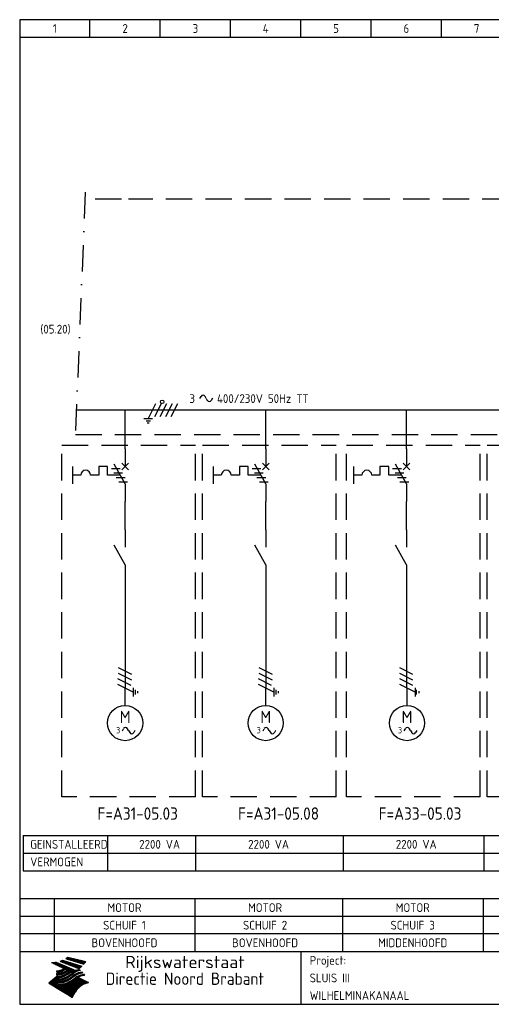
# Model space of a CAD drawing. Extents: x 10 to 410, y 10 to 290.
# Tile 1 of 2: x 10 to 144, y 10 to 290. Entities that reach past the tile are written whole.
import ezdxf
from ezdxf.enums import TextEntityAlignment as Align

# ---------------------------------------------------------------- set-up
doc = ezdxf.new("R2010")
doc.units = 0
doc.header["$LTSCALE"] = 15
doc.header["$MEASUREMENT"] = 0
doc.linetypes.add('DASHDOT', pattern=[1, 0.5, -0.25, 0, -0.25])
doc.linetypes.add('DASHED', pattern=[0.75, 0.5, -0.25])
for name, color, linetype in [('0-25', 7, 'CONTINUOUS'), ('0-35', 2, 'CONTINUOUS'), ('0-50', 3, 'CONTINUOUS'), ('B-25', 7, 'CONTINUOUS'), ('B-35', 2, 'CONTINUOUS'), ('S-25', 7, 'CONTINUOUS'), ('S-70', 5, 'CONTINUOUS')]:
    doc.layers.add(name, color=color, linetype=linetype)
doc.styles.add('ISO', font='iso.shx')
doc.styles.get("Standard").update_dxf_attribs({"font": 'iso.shx'})

# ---------------------------------------------------------------- blocks, each defined once
blk = doc.blocks.new('060801C')
at = {"layer": '0-25'}
for p, q in [((0, -5), (0, 0)), ((-0.78, -12.17), (-0.45, -11.59)), ((1, -12.14), (0.68, -11.59)), ((1, -12.14), (1.32, -12.69)), ((2.78, -12.11), (2.45, -12.69))]:
    blk.add_line(p, q, dxfattribs=at)
blk.add_circle((0, -10), 5, dxfattribs=at)
for centre, start, end in [((0.12, -11.91), 29.8344, 150.0578), ((1.88, -12.36), 209.8344, 330.0578)]:
    blk.add_arc(centre, 0.653, start, end, dxfattribs=at)
at = {"layer": '0-25', "style": 'ISO'}
blk.add_text('3', height=1.8, dxfattribs=at).set_placement((-2, -12), align=Align.MIDDLE)
for tag, p in [('OM1', (-2, -24)), ('OM2', (-2, -28)), ('OM3', (-2, -32)), ('OM4', (-2, -36))]:
    blk.add_attdef(tag, p, '', height=2.5, dxfattribs=at)
at = {"layer": '0-35', "style": 'ISO'}
blk.add_text('M', height=3.5, dxfattribs=at).set_placement((0, -10), align=Align.CENTER)
blk.add_attdef('KT', (-2, -20), '', height=3.5, dxfattribs=at)
blk = doc.blocks.new('030102F')
at = {"layer": '0-25'}
for p, q in [((8.12, 3.12), (6.88, 3.12)), ((7.19, 3.75), (7.81, 3.75)), ((0.94, 1.88), (-0.94, -1.88)), ((2.5, 1.88), (0.62, -1.88)), ((4.06, 1.88), (2.19, -1.88)), ((5.62, 1.88), (3.75, -1.88)), ((7.5, 2.5), (5.31, -1.88)), ((6.25, 2.5), (8.75, 2.5))]:
    blk.add_line(p, q, dxfattribs=at)
blk.add_circle((3.53, -2.32), 0.5, dxfattribs=at)
blk = doc.blocks.new('0713D6M4')
at = {"layer": '0-25'}
for p, q in [((-3.72, -5.62), (-1.22, -5.62)), ((-0.52, -6.88), (-3.02, -6.88)), ((-2.33, -8.12), (0.17, -8.12)), ((-1.63, -9.38), (0.87, -9.38))]:
    blk.add_line(p, q, dxfattribs=at)
blk = doc.blocks.new('A$C1CBF7456')
at = {"layer": 'S-25'}
for p, q in [((0, 0), (0, -5)), ((-15, -5), (-15, -10)), ((-7.5, -5), (-7.5, -7.5)), ((-5, -5), (-7.5, -5)), ((-5, -7.5), (-5, -5)), ((0, -10), (-3.12, -4.38)), ((0.94, -4.06), (-0.94, -5.94)), ((-0.94, -4.06), (0.94, -5.94)), ((-12.65, -7.5), (-15, -7.5)), ((-7.5, -7.5), (-9.85, -7.5)), ((-1.39, -7.5), (-5, -7.5)), ((0, -10), (0, -15))]:
    blk.add_line(p, q, dxfattribs=at)
blk.add_arc((-11.25, -7.5), 1.4, 0, 180, dxfattribs=at)
at = {"layer": 'B-25'}
for tag, p in [('KN1', (-2.43, -1.73)), ('KN2', (-2.43, -13.01))]:
    blk.add_attdef(tag, text='', height=2.5, dxfattribs=at).set_placement(p, align=Align.RIGHT)
blk.add_attdef('OM1', (3.91, -13.01), '', height=2.5, dxfattribs=at)
at = {"layer": 'B-35'}
blk.add_attdef('KT', (4.05, -8.99), '', height=3.5, dxfattribs=at)
blk = doc.blocks.new('0034')
at = {"layer": 'S-25'}
for p, q in [((0, 0), (0, -5)), ((0, -10), (-3.12, -4.38)), ((0, -10), (0, -15))]:
    blk.add_line(p, q, dxfattribs=at)
at = {"layer": 'B-25'}
for tag, p in [('KN1', (-2.43, -2.73)), ('KN2', (-2.43, -14.01))]:
    blk.add_attdef(tag, text='', height=2.5, dxfattribs=at).set_placement(p, align=Align.RIGHT)
blk.add_attdef('OM1', (4, -13.01), '', height=2.5, dxfattribs=at)
at = {"layer": 'B-35'}
blk.add_attdef('KT', (4.14, -8.99), '', height=3.5, dxfattribs=at)
blk = doc.blocks.new('KADERA3')
at = {"layer": '0-25'}
for p, q in [((30, 285), (30, 290)), ((50, 285), (50, 290)), ((70, 285), (70, 290)), ((90, 285), (90, 290)), ((110, 285), (110, 290)), ((130, 285), (130, 290)), ((10, 285), (410, 285)), ((410, 35), (10, 35)), ((410, 30), (10, 30))]:
    blk.add_line(p, q, dxfattribs=at)
at = {"layer": '0-25', "color": 7}
for p, q in [((21.94, 22.42), (22.53, 22.42)), ((22.06, 22.48), (22.36, 22.48)), ((22.18, 22.53), (27.65, 20.8)), ((22.18, 22.53), (27.65, 20.8)), ((23.14, 22.99), (28.22, 21.46)), ((23.14, 22.99), (28.22, 21.46)), ((23.15, 22.98), (25.33, 22.98)), ((23.23, 23.04), (25.09, 23.04)), ((23.32, 23.1), (24.84, 23.1)), ((23.34, 22.93), (25.57, 22.93)), ((23.4, 23.15), (24.6, 23.15)), ((23.49, 23.21), (24.36, 23.21)), ((23.52, 22.87), (25.81, 22.87)), ((23.57, 23.27), (24.12, 23.27)), ((23.64, 23.32), (23.87, 23.32)), ((23.7, 23.36), (28.82, 22.17)), ((23.7, 23.36), (28.82, 22.17)), ((23.71, 22.82), (26.06, 22.82)), ((23.9, 22.76), (26.3, 22.76)), ((24.09, 22.7), (26.54, 22.7)), ((24.27, 22.65), (26.78, 22.65)), ((24.46, 22.59), (27.03, 22.59)), ((24.65, 22.53), (27.27, 22.53)), ((24.84, 22.48), (27.51, 22.48)), ((25.02, 22.42), (27.75, 22.42)), ((19.1, 21.89), (25.12, 19)), ((19.1, 21.89), (25.12, 19)), ((19.17, 21.86), (20.7, 21.86)), ((19.29, 21.8), (20.83, 21.8)), ((19.4, 21.75), (20.96, 21.75)), ((19.52, 21.69), (21.09, 21.69)), ((19.64, 21.63), (21.22, 21.63)), ((19.74, 21.92), (20.56, 21.92)), ((19.75, 21.58), (21.36, 21.58)), ((19.87, 21.52), (21.49, 21.52)), ((19.99, 21.47), (21.62, 21.47)), ((20.11, 21.41), (21.75, 21.41)), ((20.22, 21.35), (21.88, 21.35)), ((20.25, 21.97), (20.43, 21.97)), ((20.34, 21.3), (22.02, 21.3)), ((20.38, 21.99), (26.02, 19.59)), ((20.38, 21.99), (26.02, 19.59)), ((20.46, 21.24), (22.15, 21.24)), ((20.57, 21.18), (22.28, 21.18)), ((20.69, 21.13), (22.41, 21.13)), ((20.81, 21.07), (22.55, 21.07)), ((20.92, 21.02), (22.68, 21.02)), ((21.04, 20.96), (22.81, 20.96)), ((21.16, 20.9), (22.94, 20.9)), ((21.19, 19.61), (22.35, 19.61)), ((21.27, 20.85), (23.07, 20.85)), ((21.39, 20.79), (23.21, 20.79)), ((21.42, 19.67), (22.47, 19.67)), ((21.47, 22.25), (26.83, 20.19)), ((21.47, 22.25), (26.83, 20.19)), ((21.49, 22.25), (23.07, 22.25)), ((21.51, 20.73), (23.34, 20.73)), ((21.6, 22.2), (23.25, 22.2)), ((21.62, 19.72), (22.59, 19.72)), ((21.63, 20.68), (23.47, 20.68)), ((21.65, 22.31), (22.89, 22.31)), ((21.74, 20.62), (23.6, 20.62)), ((21.75, 22.14), (23.42, 22.14)), ((21.8, 22.37), (22.71, 22.37)), ((21.8, 19.78), (22.69, 19.78)), ((21.86, 20.57), (23.73, 20.57)), ((21.9, 22.08), (23.6, 22.08)), ((21.96, 19.83), (22.79, 19.83)), ((21.98, 20.51), (23.87, 20.51)), ((22.04, 22.03), (23.78, 22.03)), ((22.09, 20.45), (24, 20.45)), ((22.11, 19.89), (22.89, 19.89)), ((22.19, 21.97), (23.96, 21.97)), ((22.21, 20.4), (24.13, 20.4)), ((22.24, 19.95), (22.99, 19.95)), ((22.33, 20.34), (24.26, 20.34)), ((22.34, 21.92), (24.13, 21.92)), ((22.37, 20), (23.08, 20)), ((22.44, 20.28), (24.4, 20.28)), ((22.48, 21.86), (24.31, 21.86)), ((22.49, 20.06), (23.04, 20.06)), ((22.56, 20.23), (24.53, 20.23)), ((22.61, 20.12), (22.93, 20.12)), ((22.63, 21.8), (24.49, 21.8)), ((22.68, 20.17), (24.66, 20.17)), ((22.71, 20.17), (22.82, 20.17)), ((23.11, 20.02), (22.77, 20.2)), ((23.11, 20.02), (22.77, 20.2)), ((22.78, 21.75), (24.67, 21.75)), ((22.79, 20.12), (24.79, 20.12)), ((22.91, 20.06), (24.92, 20.06)), ((22.92, 21.69), (24.85, 21.69)), ((23.03, 20), (25.06, 20)), ((23.07, 21.63), (25.02, 21.63)), ((23.15, 19.95), (25.19, 19.95)), ((23.22, 21.58), (25.2, 21.58)), ((23.26, 19.89), (25.32, 19.89)), ((23.3, 19.61), (23.88, 19.61)), ((23.36, 21.52), (25.38, 21.52)), ((23.38, 19.83), (25.45, 19.83)), ((23.39, 19.67), (23.81, 19.67)), ((23.45, 19.7), (23.58, 19.79)), ((23.45, 19.7), (23.58, 19.79)), ((23.48, 19.72), (23.7, 19.72)), ((23.5, 19.78), (25.58, 19.78)), ((23.51, 21.47), (25.56, 21.47)), ((23.56, 19.78), (23.59, 19.78)), ((23.56, 19.39), (23.9, 19.62)), ((23.56, 19.39), (23.9, 19.62)), ((23.58, 19.79), (23.9, 19.62)), ((23.58, 19.79), (23.9, 19.62)), ((23.61, 19.72), (25.72, 19.72)), ((23.66, 21.41), (25.74, 21.41)), ((23.73, 19.67), (25.85, 19.67)), ((23.8, 21.35), (25.91, 21.35)), ((23.85, 19.61), (25.98, 19.61)), ((23.95, 21.3), (26.09, 21.3)), ((24.09, 21.24), (26.27, 21.24)), ((24.24, 21.18), (26.45, 21.18)), ((24.39, 21.13), (26.62, 21.13)), ((24.53, 21.07), (26.8, 21.07)), ((24.68, 21.02), (26.98, 21.02)), ((24.83, 20.96), (27.16, 20.96)), ((24.97, 20.9), (27.34, 20.9)), ((25.12, 20.85), (27.51, 20.85)), ((25.21, 22.37), (28, 22.37)), ((25.27, 20.79), (27.63, 20.79)), ((25.4, 22.31), (28.24, 22.31)), ((25.41, 20.73), (27.57, 20.73)), ((25.56, 20.68), (27.51, 20.68)), ((25.58, 22.25), (28.48, 22.25)), ((25.71, 20.62), (27.44, 20.62)), ((25.77, 22.2), (28.72, 22.2)), ((25.85, 20.57), (27.37, 20.57)), ((25.96, 22.14), (28.79, 22.14)), ((26, 20.51), (27.29, 20.51)), ((26.06, 19.61), (26.85, 19.61)), ((26.15, 22.08), (28.75, 22.08)), ((26.15, 20.45), (27.22, 20.45)), ((26.21, 19.67), (27.23, 19.67)), ((26.29, 20.4), (27.14, 20.4)), ((26.33, 22.03), (28.71, 22.03)), ((26.44, 20.34), (27.06, 20.34)), ((26.44, 19.72), (27.18, 19.72)), ((26.52, 21.97), (28.66, 21.97)), ((26.59, 20.28), (26.97, 20.28)), ((26.71, 21.92), (28.62, 21.92)), ((26.73, 20.23), (26.89, 20.23)), ((26.9, 21.86), (28.57, 21.86)), ((27.08, 21.8), (28.52, 21.8)), ((27.13, 19.78), (27.25, 19.64)), ((27.13, 19.78), (27.25, 19.64)), ((27.27, 21.75), (28.48, 21.75)), ((27.46, 21.69), (28.43, 21.69)), ((27.65, 21.63), (28.38, 21.63)), ((27.83, 21.58), (28.33, 21.58)), ((28.02, 21.52), (28.28, 21.52)), ((28.21, 21.47), (28.22, 21.47)), ((20.58, 17.88), (18.3, 16)), ((20.58, 17.88), (18.3, 16)), ((19.33, 16.85), (21.07, 16.85)), ((19.4, 16.91), (21.55, 16.91)), ((19.47, 16.97), (21.88, 16.97)), ((19.54, 17.02), (22.13, 17.02)), ((19.61, 17.08), (22.34, 17.08)), ((19.67, 17.13), (20.6, 17.13)), ((19.74, 17.19), (20.6, 17.19)), ((19.81, 17.25), (20.6, 17.25)), ((19.88, 17.3), (20.6, 17.3)), ((19.95, 17.36), (20.6, 17.36)), ((20.01, 17.42), (20.6, 17.42)), ((20.08, 17.47), (20.93, 17.47)), ((20.15, 17.53), (21.26, 17.53)), ((20.22, 17.58), (21.51, 17.58)), ((20.29, 17.64), (21.72, 17.64)), ((20.35, 17.7), (21.9, 17.7)), ((20.42, 17.75), (22.07, 17.75)), ((20.49, 17.81), (22.22, 17.81)), ((20.56, 17.87), (22.36, 17.87)), ((20.6, 19.11), (20.58, 19.51)), ((20.6, 19.11), (20.58, 19.51)), ((20.58, 19.5), (22.09, 19.5)), ((20.58, 19.44), (21.95, 19.44)), ((20.59, 19.38), (21.79, 19.38)), ((20.59, 19.33), (21.62, 19.33)), ((20.59, 19.27), (21.42, 19.27)), ((20.6, 19.22), (21.2, 19.22)), ((20.6, 19.16), (20.93, 19.16)), ((20.6, 19.11), (20.69, 19.12)), ((20.6, 19.11), (20.69, 19.12)), ((20.6, 18.79), (20.77, 18.81)), ((20.6, 18.79), (20.77, 18.81)), ((20.6, 18.29), (20.6, 18.79)), ((20.6, 18.29), (20.6, 18.79)), ((20.6, 18.77), (22.46, 18.77)), ((20.6, 18.71), (22.33, 18.71)), ((20.6, 18.65), (22.19, 18.65)), ((20.6, 18.6), (22.04, 18.6)), ((20.6, 18.54), (21.87, 18.54)), ((20.6, 18.48), (21.68, 18.48)), ((20.6, 18.43), (21.46, 18.43)), ((20.6, 18.37), (21.21, 18.37)), ((20.6, 18.32), (20.87, 18.32)), ((20.6, 18.29), (20.88, 18.32)), ((20.6, 18.29), (20.88, 18.32)), ((20.6, 17.88), (20.86, 17.91)), ((20.6, 17.88), (20.86, 17.91)), ((20.6, 17.43), (20.97, 17.48)), ((20.6, 17.43), (20.97, 17.48)), ((20.6, 17.43), (20.6, 17.09)), ((20.6, 17.43), (20.6, 17.09)), ((20.6, 17.09), (21.26, 17.16)), ((20.6, 17.09), (21.26, 17.16)), ((20.6, 16.8), (21.37, 16.89)), ((20.6, 16.8), (21.37, 16.89)), ((20.6, 16.8), (20.6, 16.45)), ((20.6, 16.8), (20.6, 16.45)), ((20.9, 19.55), (22.23, 19.55)), ((20.9, 18.82), (22.59, 18.82)), ((20.98, 17.92), (22.5, 17.92)), ((21.02, 17.13), (22.53, 17.13)), ((21.32, 18.88), (22.71, 18.88)), ((21.32, 17.98), (22.62, 17.98)), ((21.47, 17.19), (22.7, 17.19)), ((21.59, 18.03), (22.74, 18.03)), ((21.61, 18.93), (22.82, 18.93)), ((21.77, 17.25), (22.85, 17.25)), ((21.8, 18.09), (22.85, 18.09)), ((21.84, 18.99), (22.92, 18.99)), ((21.99, 18.15), (22.95, 18.15)), ((22.01, 17.3), (22.99, 17.3)), ((22.03, 19.05), (23.03, 19.05)), ((22.16, 18.2), (23.05, 18.2)), ((22.21, 19.1), (23.12, 19.1)), ((22.21, 17.36), (23.12, 17.36)), ((22.31, 18.26), (23.15, 18.26)), ((22.36, 19.16), (23.22, 19.16)), ((22.39, 17.42), (23.24, 17.42)), ((22.45, 18.32), (23.24, 18.32)), ((22.51, 19.22), (23.3, 19.22)), ((22.56, 17.47), (23.36, 17.47)), ((22.59, 18.37), (23.33, 18.37)), ((22.64, 19.27), (23.39, 19.27)), ((22.71, 18.43), (23.42, 18.43)), ((22.71, 17.53), (23.47, 17.53)), ((22.77, 19.33), (23.47, 19.33)), ((22.83, 18.48), (23.5, 18.48)), ((22.84, 17.58), (23.57, 17.58)), ((22.89, 19.38), (23.55, 19.38)), ((22.94, 18.54), (23.58, 18.54)), ((22.96, 16.85), (23.86, 16.85)), ((22.97, 17.64), (23.67, 17.64)), ((23, 19.44), (23.63, 19.44)), ((23.04, 18.6), (23.66, 18.6)), ((23.1, 19.5), (23.72, 19.5)), ((23.1, 17.7), (23.77, 17.7)), ((23.12, 16.91), (23.96, 16.91)), ((23.14, 18.65), (23.74, 18.65)), ((23.21, 19.55), (23.8, 19.55)), ((23.21, 17.75), (23.86, 17.75)), ((23.24, 18.71), (23.82, 18.71)), ((23.26, 16.97), (24.05, 16.97)), ((23.32, 17.81), (23.95, 17.81)), ((23.33, 18.77), (23.91, 18.77)), ((23.39, 17.02), (24.14, 17.02)), ((23.42, 18.82), (23.99, 18.82)), ((23.42, 17.87), (24.03, 17.87)), ((23.51, 18.88), (24.07, 18.88)), ((23.52, 17.92), (24.11, 17.92)), ((23.52, 17.08), (24.22, 17.08)), ((23.54, 18.9), (24.3, 19.42)), ((23.54, 18.9), (24.3, 19.42)), ((23.59, 18.93), (24.15, 18.93)), ((23.62, 17.98), (24.2, 17.98)), ((23.63, 17.13), (24.3, 17.13)), ((23.65, 18.59), (24.62, 19.25)), ((23.65, 18.59), (24.62, 19.25)), ((23.67, 18.99), (24.23, 18.99)), ((23.71, 18.03), (24.28, 18.03)), ((23.75, 19.05), (24.32, 19.05)), ((23.75, 17.19), (24.38, 17.19)), ((23.79, 18.09), (24.36, 18.09)), ((23.83, 19.1), (24.4, 19.1)), ((23.85, 17.25), (24.46, 17.25)), ((23.88, 18.15), (24.44, 18.15)), ((23.92, 19.16), (24.48, 19.16)), ((23.94, 18.19), (25.23, 19.07)), ((23.94, 18.19), (25.23, 19.07)), ((23.95, 17.3), (24.55, 17.3)), ((23.96, 19.55), (25.96, 19.55)), ((23.96, 18.2), (24.53, 18.2)), ((24, 19.22), (24.56, 19.22)), ((24.04, 18.26), (24.61, 18.26)), ((24.05, 17.36), (24.63, 17.36)), ((24.06, 17.88), (25.34, 18.76)), ((24.06, 17.88), (25.34, 18.76)), ((24.08, 19.5), (25.88, 19.5)), ((24.08, 19.27), (24.58, 19.27)), ((24.13, 18.32), (24.69, 18.32)), ((24.14, 17.42), (24.71, 17.42)), ((24.16, 19.33), (24.47, 19.33)), ((24.2, 19.44), (25.79, 19.44)), ((24.21, 18.37), (24.77, 18.37)), ((24.23, 17.47), (24.79, 17.47)), ((24.24, 17.48), (25.52, 18.36)), ((24.24, 17.48), (25.52, 18.36)), ((24.25, 19.38), (24.36, 19.38)), ((24.29, 18.43), (24.85, 18.43)), ((24.3, 19.42), (24.62, 19.25)), ((24.3, 19.42), (24.62, 19.25)), ((24.31, 19.38), (25.71, 19.38)), ((24.31, 17.53), (24.87, 17.53)), ((24.35, 17.17), (25.64, 18.05)), ((24.35, 17.17), (25.64, 18.05)), ((24.37, 18.48), (24.94, 18.48)), ((24.39, 17.58), (24.96, 17.58)), ((24.43, 19.33), (25.62, 19.33)), ((24.45, 18.54), (25.02, 18.54)), ((24.47, 17.64), (25.04, 17.64)), ((24.54, 18.6), (25.1, 18.6)), ((24.55, 19.27), (25.54, 19.27)), ((24.56, 17.7), (25.12, 17.7)), ((24.62, 18.65), (25.18, 18.65)), ((24.63, 16.72), (25.91, 17.6)), ((24.63, 16.72), (25.91, 17.6)), ((24.64, 17.75), (25.2, 17.75)), ((24.67, 19.22), (25.45, 19.22)), ((24.7, 18.71), (25.27, 18.71)), ((24.72, 17.81), (25.29, 17.81)), ((24.78, 19.16), (25.37, 19.16)), ((24.78, 18.77), (25.34, 18.77)), ((24.8, 17.87), (25.37, 17.87)), ((24.82, 16.85), (28.23, 16.85)), ((24.87, 18.82), (25.4, 18.82)), ((24.89, 17.92), (25.45, 17.92)), ((24.9, 19.1), (25.28, 19.1)), ((24.9, 16.91), (28.11, 16.91)), ((24.95, 18.88), (25.45, 18.88)), ((24.97, 17.98), (25.53, 17.98)), ((24.99, 16.97), (28, 16.97)), ((25.02, 19.05), (25.2, 19.05)), ((25.03, 18.93), (25.51, 18.93)), ((25.05, 18.03), (25.61, 18.03)), ((25.07, 17.02), (27.89, 17.02)), ((25.11, 18.99), (25.57, 18.99)), ((26.02, 19.59), (25.12, 19)), ((26.02, 19.59), (25.12, 19)), ((25.13, 18.09), (25.68, 18.09)), ((25.15, 17.08), (27.77, 17.08)), ((25.19, 19.05), (25.63, 19.05)), ((25.21, 18.15), (25.75, 18.15)), ((25.23, 17.13), (27.66, 17.13)), ((25.26, 19.1), (25.7, 19.1)), ((25.3, 18.2), (25.82, 18.2)), ((25.31, 17.19), (27.55, 17.19)), ((25.33, 19.16), (25.77, 19.16)), ((25.38, 18.26), (25.89, 18.26)), ((25.39, 19.22), (25.85, 19.22)), ((25.4, 17.25), (27.43, 17.25)), ((25.46, 18.32), (25.97, 18.32)), ((25.47, 19.27), (25.93, 19.27)), ((25.48, 17.3), (27.32, 17.3)), ((25.54, 19.33), (26.03, 19.33)), ((25.54, 18.37), (26.06, 18.37)), ((25.56, 17.36), (27.21, 17.36)), ((25.62, 18.43), (26.14, 18.43)), ((25.63, 19.38), (26.13, 19.38)), ((25.64, 17.42), (27.1, 17.42)), ((25.7, 18.48), (26.24, 18.48)), ((25.72, 19.44), (26.24, 19.44)), ((25.73, 17.47), (26.98, 17.47)), ((25.79, 18.54), (26.34, 18.54)), ((25.81, 17.53), (26.87, 17.53)), ((25.82, 19.5), (26.36, 19.5)), ((25.89, 18.6), (26.46, 18.6)), ((25.89, 17.58), (26.76, 17.58)), ((25.93, 19.55), (26.53, 19.55)), ((25.96, 17.64), (26.64, 17.64)), ((25.99, 18.65), (26.58, 18.65)), ((26.04, 17.7), (26.59, 17.7)), ((26.1, 18.71), (26.72, 18.71)), ((26.12, 17.75), (26.67, 17.75)), ((26.2, 17.81), (26.76, 17.81)), ((26.23, 18.77), (26.89, 18.77)), ((26.29, 17.87), (26.86, 17.87)), ((26.37, 18.82), (27.09, 18.82)), ((26.39, 17.92), (26.97, 17.92)), ((26.49, 17.98), (27.09, 17.98)), ((26.53, 18.88), (27.34, 18.88)), ((26.56, 17.68), (29.54, 16.2)), ((26.56, 17.68), (29.54, 16.2)), ((26.6, 18.03), (27.22, 18.03)), ((26.72, 18.09), (27.38, 18.09)), ((26.73, 18.93), (27.66, 18.93)), ((26.85, 18.15), (27.56, 18.15)), ((26.99, 18.99), (27.9, 18.99)), ((27, 18.2), (27.8, 18.2)), ((27.18, 18.26), (28.13, 18.26)), ((27.26, 19.05), (27.84, 19.05)), ((27.39, 18.32), (28.47, 18.32)), ((27.7, 18.37), (28.49, 18.37)), ((27.78, 19.1), (27.93, 18.96)), ((27.78, 19.1), (27.93, 18.96)), ((28, 18.43), (28.44, 18.43)), ((28.39, 18.48), (28.54, 18.32)), ((28.39, 18.48), (28.54, 18.32)), ((24.94, 11.97), (18.3, 16)), ((24.94, 11.97), (18.3, 16)), ((18.31, 16.01), (20.96, 16.01)), ((18.38, 16.07), (21.46, 16.07)), ((18.38, 15.95), (20.6, 15.95)), ((18.45, 16.12), (21.88, 16.12)), ((18.47, 15.9), (20.6, 15.9)), ((18.52, 16.18), (22.15, 16.18)), ((18.57, 15.84), (20.6, 15.84)), ((18.59, 16.23), (22.38, 16.23)), ((18.65, 16.29), (22.58, 16.29)), ((18.66, 15.78), (20.6, 15.78)), ((18.72, 16.35), (22.75, 16.35)), ((18.75, 15.73), (20.6, 15.73)), ((18.79, 16.4), (22.91, 16.4)), ((18.85, 15.67), (20.6, 15.67)), ((18.86, 16.46), (20.6, 16.46)), ((18.93, 16.52), (20.6, 16.52)), ((18.94, 15.62), (20.6, 15.62)), ((18.99, 16.57), (20.6, 16.57)), ((19.03, 15.56), (27.83, 15.56)), ((19.06, 16.63), (20.6, 16.63)), ((19.12, 15.5), (27.75, 15.5)), ((19.13, 16.68), (20.6, 16.68)), ((19.2, 16.74), (20.6, 16.74)), ((19.22, 15.45), (27.66, 15.45)), ((19.27, 16.8), (20.6, 16.8)), ((19.31, 15.39), (27.58, 15.39)), ((19.4, 15.33), (27.5, 15.33)), ((19.49, 15.28), (27.43, 15.28)), ((19.59, 15.22), (27.36, 15.22)), ((19.68, 15.17), (27.29, 15.17)), ((19.77, 15.11), (27.22, 15.11)), ((19.86, 15.05), (27.15, 15.05)), ((19.96, 15), (27.09, 15)), ((20.05, 14.94), (27.02, 14.94)), ((20.14, 14.88), (26.96, 14.88)), ((20.24, 14.83), (26.9, 14.83)), ((20.33, 14.77), (26.84, 14.77)), ((20.42, 14.72), (26.79, 14.72)), ((20.51, 14.66), (26.73, 14.66)), ((20.6, 16.45), (21.56, 16.56)), ((20.6, 16.45), (21.56, 16.56)), ((20.6, 15.97), (21.67, 16.09)), ((20.6, 15.97), (21.67, 16.09)), ((20.6, 15.97), (20.6, 15.58)), ((20.6, 15.97), (20.6, 15.58)), ((20.6, 15.58), (21.95, 15.73)), ((20.6, 15.58), (21.95, 15.73)), ((20.61, 14.6), (26.68, 14.6)), ((20.7, 16.46), (23.06, 16.46)), ((20.7, 14.55), (26.62, 14.55)), ((20.79, 14.49), (26.57, 14.49)), ((20.88, 14.43), (26.52, 14.43)), ((20.94, 15.62), (27.92, 15.62)), ((20.98, 14.38), (26.47, 14.38)), ((21.07, 14.32), (26.42, 14.32)), ((21.16, 14.27), (26.38, 14.27)), ((21.2, 16.52), (23.2, 16.52)), ((21.25, 14.21), (26.33, 14.21)), ((21.35, 14.15), (26.29, 14.15)), ((21.44, 14.1), (26.24, 14.1)), ((21.45, 15.67), (28.01, 15.67)), ((21.53, 14.04), (26.2, 14.04)), ((21.72, 16.57), (23.32, 16.57)), ((21.96, 15.73), (28.11, 15.73)), ((22.1, 16.63), (23.44, 16.63)), ((22.34, 15.78), (28.21, 15.78)), ((22.38, 16.68), (23.56, 16.68)), ((22.6, 16.74), (23.66, 16.74)), ((22.62, 15.84), (28.33, 15.84)), ((22.79, 16.8), (23.77, 16.8)), ((22.84, 15.9), (28.52, 15.9)), ((23.04, 15.95), (28.71, 15.95)), ((23.21, 16.01), (28.9, 16.01)), ((23.37, 16.07), (29.08, 16.07)), ((23.51, 16.12), (29.27, 16.12)), ((29.41, 16.17), (23.65, 16.17)), ((23.77, 16.23), (29.47, 16.23)), ((23.89, 16.29), (29.36, 16.29)), ((24, 16.35), (29.24, 16.35)), ((24.11, 16.4), (29.13, 16.4)), ((24.21, 16.46), (29.02, 16.46)), ((24.31, 16.52), (28.91, 16.52)), ((24.4, 16.57), (28.79, 16.57)), ((24.49, 16.63), (28.68, 16.63)), ((24.57, 16.68), (28.57, 16.68)), ((24.66, 16.74), (28.45, 16.74)), ((24.74, 16.8), (28.34, 16.8)), ((28.29, 15.83), (29.54, 16.2)), ((28.29, 15.83), (29.54, 16.2)), ((29.54, 16.2), (29.45, 16.17)), ((29.54, 16.2), (29.45, 16.17)), ((29.46, 16.18), (29.47, 16.18)), ((21.63, 13.98), (26.16, 13.98)), ((21.72, 13.93), (26.12, 13.93)), ((21.81, 13.87), (26.08, 13.87)), ((21.9, 13.82), (26.04, 13.82)), ((22, 13.76), (26, 13.76)), ((22.09, 13.7), (25.96, 13.7)), ((22.18, 13.65), (25.93, 13.65)), ((22.27, 13.59), (25.89, 13.59)), ((22.37, 13.53), (25.86, 13.53)), ((22.46, 13.48), (25.82, 13.48)), ((22.55, 13.42), (25.79, 13.42)), ((22.65, 13.37), (25.76, 13.37)), ((22.74, 13.31), (25.73, 13.31)), ((22.83, 13.25), (25.69, 13.25)), ((22.92, 13.2), (25.66, 13.2)), ((23.02, 13.14), (25.63, 13.14)), ((23.11, 13.08), (25.59, 13.08)), ((23.2, 13.03), (25.56, 13.03)), ((23.29, 12.97), (25.53, 12.97)), ((23.39, 12.92), (25.5, 12.92)), ((23.48, 12.86), (25.46, 12.86)), ((23.57, 12.8), (25.43, 12.8)), ((23.66, 12.75), (25.4, 12.75)), ((23.76, 12.69), (25.36, 12.69)), ((23.85, 12.63), (25.33, 12.63)), ((23.94, 12.58), (25.3, 12.58)), ((24.04, 12.52), (25.26, 12.52)), ((24.13, 12.47), (25.23, 12.47)), ((24.22, 12.41), (25.2, 12.41)), ((24.31, 12.35), (25.17, 12.35)), ((24.41, 12.3), (25.13, 12.3)), ((24.5, 12.24), (25.1, 12.24)), ((24.59, 12.18), (25.07, 12.18)), ((24.68, 12.13), (25.03, 12.13)), ((24.78, 12.07), (25, 12.07)), ((24.87, 12.02), (24.97, 12.02)), ((24.94, 11.97), (25.81, 13.45)), ((24.94, 11.97), (25.81, 13.45))]:
    blk.add_line(p, q, dxfattribs=at)
for centre, radius, start, end in [((19.84, 27.26), 5.27, 288.0217, 296.3084), ((19.84, 27.26), 5.27, 288.0217, 296.3084), ((20.49, 27.56), 5.28, 300.0654, 307.393), ((20.49, 27.56), 5.28, 300.0654, 307.393), ((19.15, 29.7), 7.8, 269.6055, 279.0886), ((19.15, 29.7), 7.8, 269.6055, 279.0886), ((19.93, 25.38), 5.91, 276.3402, 298.7463), ((19.93, 25.38), 5.91, 276.3402, 298.7463), ((19.84, 25.09), 6.03, 278.129, 302.868), ((19.84, 25.09), 6.03, 278.129, 302.868), ((20.35, 24.56), 5.76, 274.164, 302.5474), ((20.35, 24.56), 5.76, 274.164, 302.5474), ((27.05, 17.17), 2.63, 107.4286, 133.7799), ((27.05, 17.17), 2.63, 107.4286, 133.7799), ((27.01, 16.84), 2.93, 87.7348, 104.8316), ((27.01, 16.84), 2.93, 87.7348, 104.8316), ((27.37, 15.71), 3.93, 91.7838, 103.2817), ((27.37, 15.71), 3.93, 91.7838, 103.2817), ((24.11, 24.7), 5.26, 301.1147, 312.2814), ((24.11, 24.7), 5.26, 301.1147, 312.2814), ((21.95, 27.32), 8.59, 316.9248, 323.1399), ((21.95, 27.32), 8.59, 316.9248, 323.1399), ((20.21, 23.78), 5.91, 273.6149, 304.3803), ((20.21, 23.78), 5.91, 273.6149, 304.3803), ((20.05, 24.28), 6.02, 277.9472, 305.7139), ((20.05, 24.28), 6.02, 277.9472, 305.7139), ((20.04, 23.49), 6.09, 278.8115, 306.4242), ((20.04, 23.49), 6.09, 278.8115, 306.4242), ((20.53, 23.07), 5.96, 277.0519, 304.973), ((20.53, 23.07), 5.96, 277.0519, 304.973), ((20.72, 22.76), 5.91, 276.3402, 304.3803), ((20.72, 22.76), 5.91, 276.3402, 304.3803), ((21.06, 22.34), 5.81, 274.9043, 303.1745), ((21.06, 22.34), 5.81, 274.9043, 303.1745), ((20.82, 22.06), 6.04, 278.1111, 305.8489), ((20.82, 22.06), 6.04, 278.1111, 305.8489), ((27.45, 16.91), 2.81, 110.4143, 138.7411), ((27.45, 16.91), 2.81, 110.4143, 138.7411), ((27.57, 15.64), 3.4, 98.1566, 126.9045), ((27.57, 15.64), 3.4, 98.1566, 126.9045), ((27.91, 15.54), 3.39, 100.5835, 132.088), ((27.91, 15.54), 3.39, 100.5835, 132.088), ((28.21, 14.74), 3.67, 95.7581, 128.7216), ((28.21, 14.74), 3.67, 95.7581, 128.7216), ((28.4, 15.05), 3.21, 96.3886, 125.0052), ((28.4, 15.05), 3.21, 96.3886, 125.0052), ((27.82, 16.31), 2.8, 90.634, 105.1984), ((27.82, 16.31), 2.8, 90.634, 105.1984), ((28.19, 15.04), 3.93, 93.8342, 103.2817), ((28.19, 15.04), 3.93, 93.8342, 103.2817), ((28.58, 15.69), 2.8, 93.8141, 105.1984), ((28.58, 15.69), 2.8, 93.8141, 105.1984), ((28.95, 14.41), 3.93, 96.0135, 103.2817), ((28.95, 14.41), 3.93, 96.0135, 103.2817), ((21.3, 21.6), 5.91, 276.3402, 304.3803), ((21.3, 21.6), 5.91, 276.3402, 304.3803), ((31.24, 10.26), 6.3, 117.9568, 149.6251), ((31.24, 10.26), 6.3, 117.9568, 149.6251)]:
    blk.add_arc(centre, radius, start, end, dxfattribs=at)
at = {"layer": '0-35'}
blk.add_line((90, 25), (90, 10), dxfattribs=at)
at = {"layer": '0-50'}
blk.add_line((10, 25), (410, 25), dxfattribs=at)
blk.add_lwpolyline([(10, 10), (410, 10), (410, 290), (10, 290)], close=True, dxfattribs=at)
at = {"layer": '0-25', "style": 'ISO'}
blk.add_text('Project:', height=2.5, dxfattribs=at).set_placement((92.5, 22.5), align=Align.MIDDLE_LEFT)
for tag, p in [('STR1', (20, 287.5)), ('STR2', (40, 287.5)), ('STR3', (60, 287.5)), ('STR4', (80, 287.5)), ('STR5', (100, 287.5)), ('STR6', (120, 287.5)), ('STR7', (140, 287.5)), ('STR8', (160, 287.5)), ('STR9', (180, 287.5)), ('STR10', (200, 287.5)), ('STR11', (220, 287.5)), ('STR12', (240, 287.5)), ('STR13', (260, 287.5)), ('STR14', (280, 287.5)), ('STR15', (300, 287.5)), ('STR16', (320, 287.5)), ('STR17', (340, 287.5)), ('STR18', (360, 287.5)), ('STR19', (380, 287.5)), ('STR20', (400, 287.5)), ('W', (180, 12.5)), ('Z', (310, 12.5)), ('Y', (327.5, 12.5))]:
    blk.add_attdef(tag, text='', height=2.5, dxfattribs=at).set_placement(p, align=Align.MIDDLE)
for tag, p in [('N', (220, 22.5)), ('B', (92.5, 17.5)), ('P', (220, 17.5)), ('C', (92.5, 12.5)), ('U', (220, 12.5)), ('REV', (295, 12.5))]:
    blk.add_attdef(tag, text='', height=2.5, dxfattribs=at).set_placement(p, align=Align.MIDDLE_LEFT)
at = {"layer": '0-35', "style": 'ISO', "width": 1.00614}
blk.add_text('Rijkswaterstaat', height=3.5, dxfattribs=at).set_placement((40, 20.28), (74, 20.28), align=Align.FIT)
at = {"layer": '0-35', "color": 2, "style": 'ISO', "width": 0.948867}
blk.add_text('Directie Noord Brabant', height=3.5, dxfattribs=at).set_placement((34.5, 15.53), (79.5, 15.53), align=Align.FIT)
at = {"layer": '0-35', "style": 'ISO'}
blk.add_attdef('RNR', text='', height=3.5, dxfattribs=at).set_placement((305, 17.5), align=Align.MIDDLE)
for tag, p in [('X', (178.5, 17.5)), ('FORM', (402.5, 15))]:
    blk.add_attdef(tag, text='', height=3.5, dxfattribs=at).set_placement(p, align=Align.MIDDLE_LEFT)
at = {"layer": '0-50', "style": 'ISO'}
for tag, p in [('M', (342.5, 15)), ('O', (365, 15))]:
    blk.add_attdef(tag, text='', height=5, dxfattribs=at).set_placement(p, align=Align.MIDDLE)
blk.add_attdef('Q', text='', height=5, dxfattribs=at).set_placement((382.5, 15), align=Align.MIDDLE_LEFT)

msp = doc.modelspace()

# ---------------------------------------------------------------- linework, layer by layer
at = {"layer": '0-25', "linetype": 'DASHED'}
msp.add_line((39, 239), (28.59, 239), dxfattribs=at)
at = {"layer": '0-25'}
for p, q in [((40, 167.97), (40, 179)), ((80, 167.97), (80, 179)), ((120, 167.97), (120, 179)), ((41.88, 103.77), (38.12, 105.64)), ((41.88, 102.2), (38.12, 104.08)), ((81.88, 103.77), (78.12, 105.64)), ((81.88, 102.2), (78.12, 104.08)), ((121.88, 103.77), (118.12, 105.64)), ((121.88, 102.2), (118.12, 104.08)), ((41.68, 100.64), (37.93, 102.52)), ((42.31, 98.77), (37.93, 100.95)), ((81.68, 100.64), (77.93, 102.52)), ((82.31, 98.77), (77.93, 100.95)), ((121.88, 100.64), (118.12, 102.52)), ((122.5, 98.77), (118.12, 100.95)), ((42.31, 100.02), (42.31, 97.52)), ((42.93, 98.14), (42.93, 99.39)), ((43.56, 99.08), (43.56, 98.45)), ((82.31, 100.02), (82.31, 97.52)), ((82.93, 98.14), (82.93, 99.39)), ((83.56, 99.08), (83.56, 98.45)), ((122.5, 100.02), (122.5, 97.52)), ((122.93, 98.14), (122.93, 99.39)), ((123.56, 99.08), (123.56, 98.45)), ((410, 40), (10, 40)), ((19.81, 40), (19.81, 25)), ((59.81, 40), (59.81, 25)), ((101.81, 40), (101.81, 25)), ((141.81, 40), (141.81, 25))]:
    msp.add_line(p, q, dxfattribs=at)
at = {"layer": 'B-25'}
for p, q in [((61.28, 182.27), (61.62, 182.85)), ((63.06, 182.3), (62.75, 182.85)), ((63.06, 182.3), (63.38, 181.75)), ((64.85, 182.33), (64.51, 181.75)), ((11, 58), (382, 58)), ((11, 58), (11, 48)), ((35, 58), (35, 48)), ((60, 58), (60, 48)), ((102, 58), (102, 48)), ((142, 58), (142, 48)), ((11, 53), (382, 53)), ((11, 48), (382, 48))]:
    msp.add_line(p, q, dxfattribs=at)
for centre, start, end in [((62.18, 182.53), 29.8344, 150.0578), ((63.95, 182.08), 209.8344, 330.0578)]:
    msp.add_arc(centre, 0.653, start, end, dxfattribs=at)
at = {"layer": 'S-25', "linetype": 'DASHDOT'}
msp.add_line((28.67, 241), (25.76, 170), dxfattribs=at)
at = {"layer": 'S-25', "linetype": 'DASHED'}
for p, q in [((396.59, 239), (41, 239)), ((25.84, 172), (393.84, 172)), ((22, 69), (22, 169)), ((22, 169), (60, 169)), ((60, 69), (60, 169)), ((62, 169), (100, 169)), ((62, 69), (62, 169)), ((100, 69), (100, 169)), ((103, 69), (103, 169)), ((103, 169), (141, 169)), ((141, 69), (141, 169)), ((143, 169), (181, 169)), ((143, 69), (143, 169)), ((60, 69), (22, 69)), ((100, 69), (62, 69)), ((141, 69), (103, 69)), ((181, 69), (143, 69))]:
    msp.add_line(p, q, dxfattribs=at)
at = {"layer": 'S-25'}
for p, q in [((40, 144.97), (40, 152.97)), ((80, 144.97), (80, 152.97)), ((120, 144.97), (120, 152.97)), ((40, 129.97), (40, 99.97)), ((80, 129.97), (80, 99.97)), ((120, 129.97), (120, 99.97))]:
    msp.add_line(p, q, dxfattribs=at)
at = {"layer": 'S-70'}
msp.add_line((394.13, 179), (26.13, 179), dxfattribs=at)

# ---------------------------------------------------------------- block references
at = {"layer": '0-25', "rotation": 180}
msp.add_blockref('030102F', (54.07, 179), dxfattribs=at)
at = {"layer": '0-25'}
for name, p in [('0713D6M4', (39.81, 167.97)), ('0713D6M4', (79.81, 167.97)), ('0713D6M4', (119.81, 167.97)), ('060801C', (40, 99.97)), ('060801C', (80, 99.97)), ('060801C', (120.19, 99.97))]:
    msp.add_blockref(name, p, dxfattribs=at)
at = {"layer": 'S-25'}
ref = msp.add_blockref('KADERA3', (0, 0), dxfattribs=at)
ref.add_attrib('B', 'SLUIS III', dxfattribs={"layer": '0-25', "height": 2.5, "style": 'ISO'}).set_placement((92.5, 17.5), align=Align.MIDDLE_LEFT)
ref.add_attrib('C', 'WILHELMINAKANAAL', dxfattribs={"layer": '0-25', "height": 2.5, "style": 'ISO'}).set_placement((92.5, 12.5), align=Align.MIDDLE_LEFT)
ref.add_attrib('STR1', '1', dxfattribs={"layer": '0-25', "height": 2.5, "style": 'ISO'}).set_placement((20, 287.5), align=Align.MIDDLE)
ref.add_attrib('STR2', '2', dxfattribs={"layer": '0-25', "height": 2.5, "style": 'ISO'}).set_placement((40, 287.5), align=Align.MIDDLE)
ref.add_attrib('STR3', '3', dxfattribs={"layer": '0-25', "height": 2.5, "style": 'ISO'}).set_placement((60, 287.5), align=Align.MIDDLE)
ref.add_attrib('STR4', '4', dxfattribs={"layer": '0-25', "height": 2.5, "style": 'ISO'}).set_placement((80, 287.5), align=Align.MIDDLE)
ref.add_attrib('STR5', '5', dxfattribs={"layer": '0-25', "height": 2.5, "style": 'ISO'}).set_placement((100, 287.5), align=Align.MIDDLE)
ref.add_attrib('STR6', '6', dxfattribs={"layer": '0-25', "height": 2.5, "style": 'ISO'}).set_placement((120, 287.5), align=Align.MIDDLE)
ref.add_attrib('STR7', '7', dxfattribs={"layer": '0-25', "height": 2.5, "style": 'ISO'}).set_placement((140, 287.5), align=Align.MIDDLE)
for name, p in [('A$C1CBF7456', (40, 167.97)), ('A$C1CBF7456', (80, 167.97)), ('A$C1CBF7456', (120, 167.97)), ('0034', (40, 144.97)), ('0034', (80, 144.97)), ('0034', (120, 144.97))]:
    msp.add_blockref(name, p, dxfattribs=at)

# ---------------------------------------------------------------- texts
at = {"layer": 'B-25'}
msp.add_text('(05.20)', height=2.5, dxfattribs=at).set_placement((15.89, 200.75))
at = {"layer": 'B-25', "style": 'ISO'}
msp.add_text('3', height=2.5, dxfattribs=at).set_placement((59.88, 182.25), align=Align.MIDDLE_RIGHT)
msp.add_text('400/230V 50Hz TT', height=2.5, dxfattribs=at).set_placement((66.13, 182.25), align=Align.MIDDLE_LEFT)
at = {"layer": 'B-25'}
for s, p in [('GEINSTALLEERD', (13, 55.5)), ('2200 VA', (44, 55.5)), ('2200 VA', (75, 55.5)), ('2200 VA', (117, 55.5)), ('VERMOGEN', (13, 50.5))]:
    msp.add_text(s, height=2.5, dxfattribs=at).set_placement(p, align=Align.MIDDLE_LEFT)
for s, p in [('MOTOR', (39.81, 37.5)), ('MOTOR', (79.81, 37.5)), ('MOTOR', (121.81, 37.5)), ('SCHUIF 1', (39.81, 32.5)), ('SCHUIF 2', (79.81, 32.5)), ('SCHUIF 3', (121.81, 32.5)), ('BOVENHOOFD', (39.81, 27.5)), ('BOVENHOOFD', (79.81, 27.5)), ('MIDDENHOOFD', (121.81, 27.5))]:
    msp.add_text(s, height=2.5, dxfattribs=at).set_placement(p, align=Align.MIDDLE)
at = {"layer": 'B-35', "style": 'ISO'}
for s, p in [('F=A31-05.03', (32.13, 64.25)), ('F=A31-05.08', (72.13, 64.25)), ('F=A33-05.03', (112.13, 64.25))]:
    msp.add_text(s, height=3.5, dxfattribs=at).set_placement(p, align=Align.MIDDLE_LEFT)

doc.saveas('drawing.dxf')
